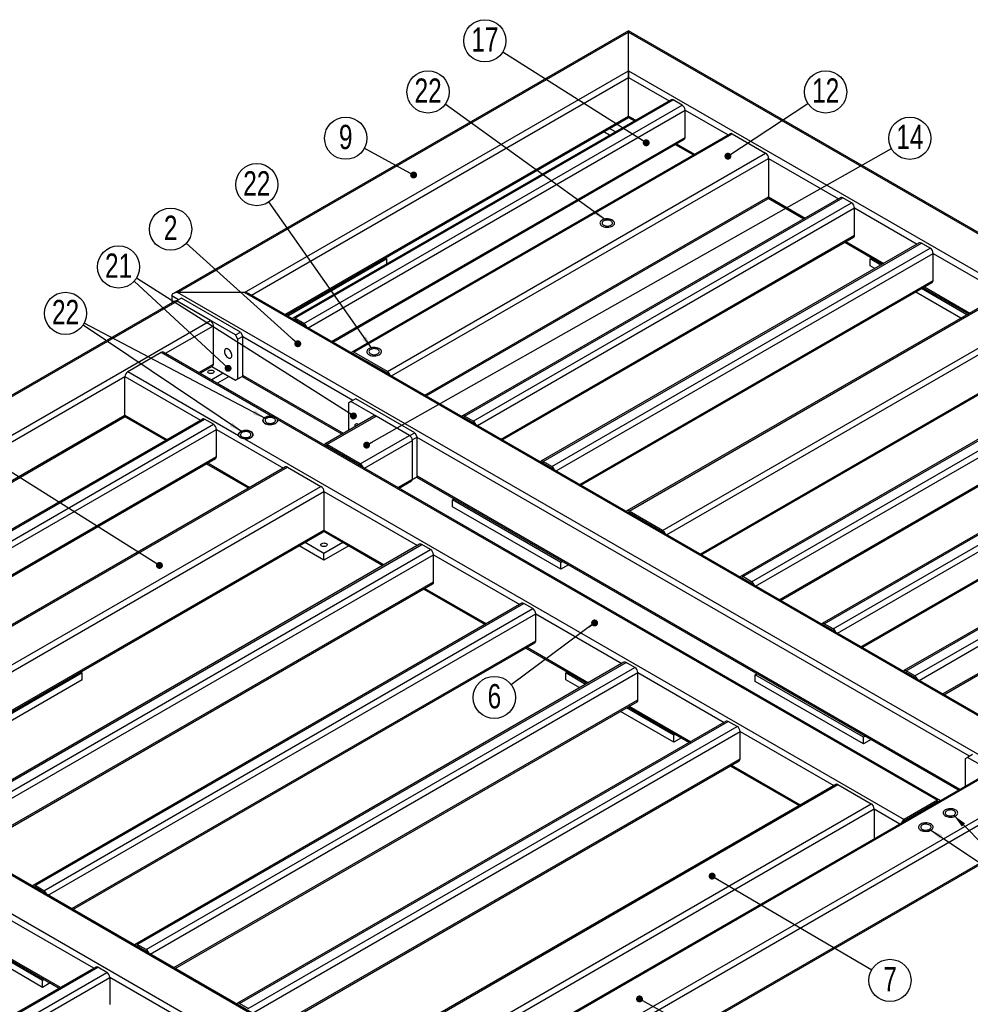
# Model space of a CAD drawing. Header units: millimetres. Extents: x 0 to 841, y 0 to 594.
# Tile 9 of 17: x 453 to 590, y 74 to 215. Entities that reach past the tile are written whole.
import ezdxf

# ---------------------------------------------------------------- set-up
doc = ezdxf.new("R2010")
doc.units = ezdxf.units.MM
doc.layers.add('NOTES', color=6, linetype='Continuous')
doc.layers.add('TRAIT-FORT', color=4, linetype='Continuous', lineweight=25)
doc.styles.add('SLDTEXTSTYLE0', font='TXT', dxfattribs={"width": 0.75})
doc.dimstyles.new('SLDDIMSTYLE0', dxfattribs={"dimtxt": 0.18, "dimasz": 1, "dimexe": 0, "dimexo": 0.0625, "dimgap": 0, "dimtad": 0, "dimtih": 1, "dimtoh": 1, "dimdec": 0, "dimrnd": 1e-09, "dimzin": 0, "dimdsep": 46, "dimtxsty": 'Standard', "dimblk1": 'DOT', "dimblk2": 'DOT', "dimsah": 1, "dimcen": 0.09, "dimadec": 0, "dimazin": 0, "dimtfac": 1, "dimtdec": 0, "dimtofl": 0, "dimtmove": 0, "dimatfit": 3, "dimldrblk": 'DOT', "dimfxl": 1, "dimfrac": 2, "dimtolj": 1, "dimtzin": 0, "dimarcsym": 0})
doc.dimstyles.new('SLDDIMSTYLE1', dxfattribs={"dimtxt": 0.18, "dimasz": 2, "dimexe": 0, "dimexo": 0.0625, "dimgap": 0, "dimtad": 0, "dimtih": 1, "dimtoh": 1, "dimdec": 0, "dimrnd": 1e-09, "dimzin": 0, "dimdsep": 46, "dimtxsty": 'Standard', "dimsah": 1, "dimcen": 0.09, "dimadec": 0, "dimazin": 0, "dimtfac": 2, "dimtdec": 0, "dimtofl": 0, "dimtmove": 0, "dimatfit": 3, "dimfxl": 1, "dimfrac": 2, "dimtolj": 1, "dimtzin": 0, "dimarcsym": 0})

# ---------------------------------------------------------------- blocks, each defined once
blk = doc.blocks.new('_Dot')
at = {"color": 0, "linetype": 'ByBlock', "lineweight": -2}
blk.add_line((-0.5, 0), (-1, 0), dxfattribs=at)
at = {"color": 0, "linetype": 'ByBlock', "const_width": 0.5}
blk.add_lwpolyline([(-0.25, 0, 1), (0.25, 0, 1)], format="xyb", close=True, dxfattribs=at)
blk = doc.blocks.new('SW_NOTE_5')
at = {"layer": 'NOTES', "color": 0}
blk.add_circle((2.62, -1.54), 3.04, dxfattribs=at)
at = {"layer": 'NOTES', "color": 0, "insert": (2.63, 0.4), "char_height": 3.5, "attachment_point": 2, "style": 'SLDTEXTSTYLE0'}
blk.add_mtext('7', dxfattribs=at)
blk = doc.blocks.new('SW_NOTE_7')
at = {"layer": 'NOTES', "color": 0}
blk.add_circle((-2.44, -1.81), 3.04, dxfattribs=at)
at = {"layer": 'NOTES', "color": 0, "insert": (-2.43, 0.12), "char_height": 3.5, "attachment_point": 2, "style": 'SLDTEXTSTYLE0'}
blk.add_mtext('6', dxfattribs=at)
blk = doc.blocks.new('SW_NOTE_9')
at = {"layer": 'NOTES', "color": 0}
blk.add_circle((2.64, 1.49), 3.04, dxfattribs=at)
at = {"layer": 'NOTES', "color": 0, "insert": (2.65, 3.43), "char_height": 3.5, "attachment_point": 2, "style": 'SLDTEXTSTYLE0'}
blk.add_mtext('14', dxfattribs=at)
blk = doc.blocks.new('SW_NOTE_16')
at = {"layer": 'NOTES', "color": 0}
blk.add_circle((-2.67, 1.45), 3.04, dxfattribs=at)
at = {"layer": 'NOTES', "color": 0, "insert": (-2.67, 3.38), "char_height": 3.5, "attachment_point": 2, "style": 'SLDTEXTSTYLE0'}
blk.add_mtext('9', dxfattribs=at)
blk = doc.blocks.new('SW_NOTE_17')
at = {"layer": 'NOTES', "color": 0}
blk.add_circle((-2.26, 2.03), 3.04, dxfattribs=at)
at = {"layer": 'NOTES', "color": 0, "insert": (-2.25, 3.97), "char_height": 3.5, "attachment_point": 2, "style": 'SLDTEXTSTYLE0'}
blk.add_mtext('2', dxfattribs=at)
blk = doc.blocks.new('SW_NOTE_21')
at = {"layer": 'NOTES', "color": 0}
blk.add_circle((-2.52, 1.69), 3.04, dxfattribs=at)
at = {"layer": 'NOTES', "color": 0, "insert": (-2.51, 3.63), "char_height": 3.5, "attachment_point": 2, "style": 'SLDTEXTSTYLE0'}
blk.add_mtext('22', dxfattribs=at)
blk = doc.blocks.new('SW_NOTE_23')
at = {"layer": 'NOTES', "color": 0}
blk.add_circle((2.54, 1.67), 3.04, dxfattribs=at)
at = {"layer": 'NOTES', "color": 0, "insert": (2.55, 3.61), "char_height": 3.5, "attachment_point": 2, "style": 'SLDTEXTSTYLE0'}
blk.add_mtext('12', dxfattribs=at)
blk = doc.blocks.new('SW_NOTE_27')
at = {"layer": 'NOTES', "color": 0}
blk.add_circle((-2.57, 1.62), 3.04, dxfattribs=at)
at = {"layer": 'NOTES', "color": 0, "insert": (-2.56, 3.56), "char_height": 3.5, "attachment_point": 2, "style": 'SLDTEXTSTYLE0'}
blk.add_mtext('17', dxfattribs=at)
blk = doc.blocks.new('SW_NOTE_28')
at = {"layer": 'NOTES', "color": 0}
blk.add_circle((-2.23, 2.06), 3.04, dxfattribs=at)
at = {"layer": 'NOTES', "color": 0, "insert": (-2.22, 4), "char_height": 3.5, "attachment_point": 2, "style": 'SLDTEXTSTYLE0'}
blk.add_mtext('21', dxfattribs=at)
blk = doc.blocks.new('SW_NOTE_31')
at = {"layer": 'NOTES', "color": 0}
blk.add_circle((-2.46, 1.78), 3.04, dxfattribs=at)
at = {"layer": 'NOTES', "color": 0, "insert": (-2.45, 3.71), "char_height": 3.5, "attachment_point": 2, "style": 'SLDTEXTSTYLE0'}
blk.add_mtext('22', dxfattribs=at)
blk = doc.blocks.new('SW_NOTE_32')
at = {"layer": 'NOTES', "color": 0}
blk.add_circle((-1.74, 2.49), 3.04, dxfattribs=at)
at = {"layer": 'NOTES', "color": 0, "insert": (-1.74, 4.42), "char_height": 3.5, "attachment_point": 2, "style": 'SLDTEXTSTYLE0'}
blk.add_mtext('22', dxfattribs=at)

msp = doc.modelspace()

# ---------------------------------------------------------------- linework, layer by layer
at = {"layer": 'TRAIT-FORT', "lineweight": 25}
for p, q in [((540.44, 213.8), (474.92, 175.98)), ((475.52, 176.12), (540.44, 213.59)), ((665.35, 141.69), (540.44, 213.8)), ((540.44, 213.59), (540.44, 213.8)), ((540.44, 213.8), (540.44, 213.59)), ((540.44, 208.04), (540.44, 213.59)), ((540.44, 213.59), (664.75, 141.83)), ((485.14, 176.12), (540.44, 208.04)), ((486.16, 175.73), (540.44, 207.06)), ((540.44, 208.04), (655.13, 141.83)), ((540.44, 207.06), (540.44, 208.04)), ((540.44, 208.04), (540.44, 207.06)), ((540.44, 201.51), (540.44, 207.06)), ((540.44, 207.06), (546.27, 203.69)), ((546.57, 203.87), (492.12, 172.44)), ((492.42, 172.41), (546.87, 203.84)), ((493.7, 171.67), (548.14, 203.1)), ((548.14, 203.1), (546.87, 203.84)), ((490.97, 172.96), (540.44, 201.51)), ((494.3, 171.04), (548.57, 202.37)), ((540.44, 201.31), (540.44, 201.51)), ((540.44, 201.51), (540.44, 201.31)), ((540.44, 201.51), (541.46, 200.92)), ((548.57, 198.45), (548.57, 202.37)), ((548.57, 202.37), (554.76, 198.8)), ((491.15, 172.85), (540.44, 201.31)), ((540.44, 201.31), (541.29, 200.82)), ((555.06, 198.97), (500.61, 167.54)), ((500.91, 167.51), (555.36, 198.94)), ((537.71, 198.75), (536.86, 199.24)), ((538.56, 199.24), (537.71, 199.73)), ((555.36, 198.94), (560.16, 196.16)), ((497.69, 169.08), (548.57, 198.45)), ((497.87, 168.98), (548.44, 198.17)), ((547.15, 197.43), (549.77, 195.92)), ((547.33, 197.53), (549.95, 196.02)), ((505.72, 164.73), (560.16, 196.16)), ((506.32, 164.1), (560.59, 195.43)), ((560.59, 195.43), (560.59, 189.88)), ((560.59, 195.43), (570.67, 189.61)), ((511.13, 161.32), (560.59, 189.88)), ((511.3, 161.22), (560.46, 189.6)), ((570.97, 189.78), (516.52, 158.35)), ((516.82, 158.32), (571.27, 189.75)), ((518.09, 157.59), (572.54, 189.02)), ((560.55, 189.7), (565.68, 186.73)), ((560.59, 189.88), (565.86, 186.83)), ((572.54, 189.02), (571.27, 189.75)), ((518.69, 156.95), (572.96, 188.29)), ((572.96, 184.37), (572.96, 188.29)), ((572.96, 188.29), (581.98, 183.08)), ((522.09, 155), (572.96, 184.37)), ((522.26, 154.89), (572.84, 184.09)), ((582.28, 183.25), (527.83, 151.82)), ((528.13, 151.79), (582.58, 183.22)), ((571.55, 183.35), (576.99, 180.2)), ((571.72, 183.45), (577.17, 180.3)), ((583.85, 182.49), (582.58, 183.22)), ((529.41, 151.06), (583.85, 182.49)), ((530.01, 150.42), (584.28, 181.75)), ((584.28, 177.83), (584.28, 181.75)), ((584.28, 181.75), (594.35, 175.94)), ((505.65, 180.94), (491.4, 172.71)), ((505.4, 181.08), (505.65, 180.94)), ((505.65, 180.24), (505.65, 180.94)), ((575.23, 180.94), (575.47, 181.08)), ((576.75, 180.06), (575.23, 180.94)), ((575.23, 179.96), (575.23, 180.94)), ((575.9, 179.57), (575.23, 179.96)), ((533.4, 148.46), (584.28, 177.83)), ((533.58, 148.36), (584.15, 177.56)), ((485.14, 176.12), (475.52, 176.12)), ((599.83, 104.36), (475.52, 176.12)), ((599.83, 109.91), (485.14, 176.12)), ((599.83, 110.11), (485.74, 175.98)), ((594.65, 176.11), (540.21, 144.68)), ((540.51, 144.65), (594.95, 176.08)), ((588.27, 172.43), (581.76, 176.18)), ((589.12, 172.92), (582.61, 176.67)), ((582.86, 176.81), (589.37, 173.06)), ((583.04, 176.92), (589.54, 173.16)), ((475.15, 174.88), (355.78, 105.97)), ((356.38, 106.11), (475.45, 174.86)), ((474.68, 175.63), (474.68, 174.61)), ((475.66, 175.06), (474.68, 175.63)), ((475.38, 174.9), (475.37, 174.89)), ((476.09, 175.3), (475.38, 174.9)), ((483.87, 170), (475.38, 174.9)), ((480.26, 172.08), (475.45, 174.86)), ((484.57, 170.41), (476.09, 175.3)), ((545.32, 141.87), (599.76, 173.3)), ((365.99, 106.11), (480.26, 172.08)), ((492.39, 172.14), (492.42, 172.16)), ((493.7, 171.67), (492.42, 172.41)), ((493.7, 171.43), (492.42, 172.16)), ((545.92, 141.24), (600.19, 172.57)), ((473.79, 167.36), (480.69, 171.34)), ((480.69, 165.79), (480.69, 171.34)), ((483.87, 170), (484.57, 170.41)), ((484.57, 170.41), (484.93, 169.79)), ((484.22, 169.39), (483.87, 170)), ((484.93, 169.79), (484.22, 169.39)), ((484.22, 163.67), (484.22, 169.39)), ((484.93, 164.08), (484.93, 169.79)), ((500.77, 160.57), (484.93, 169.71)), ((468.38, 164.73), (473.19, 167.51)), ((473.19, 167.51), (489.19, 158.27)), ((585.21, 103.04), (473.49, 167.54)), ((505.72, 164.73), (500.91, 167.51)), ((500.87, 167.24), (500.91, 167.26)), ((505.72, 164.49), (500.91, 167.26)), ((502.77, 166.19), (502.77, 166.15)), ((550.72, 138.46), (600.19, 167.02)), ((550.9, 138.36), (600.06, 166.74)), ((611.01, 166.67), (556.56, 135.24)), ((556.86, 135.21), (611.31, 166.64)), ((558.13, 134.47), (612.58, 165.91)), ((468.38, 164.73), (484.3, 155.54)), ((478.6, 164.59), (480.69, 165.79)), ((478.78, 164.49), (480.56, 165.52)), ((480.44, 165.45), (483.87, 163.47)), ((482.1, 164.49), (480.44, 163.53)), ((504.87, 164.93), (504.87, 164.98)), ((505.68, 164.47), (505.72, 164.49)), ((558.73, 133.84), (613, 165.17)), ((397.78, 123.48), (467.96, 164)), ((467.96, 158.44), (467.96, 164)), ((467.96, 164), (478.81, 157.73)), ((482.95, 164), (481.29, 163.04)), ((484.57, 163.87), (483.87, 163.47)), ((483.87, 163.47), (484.22, 163.67)), ((484.22, 163.67), (484.93, 164.08)), ((484.93, 164.08), (484.57, 163.87)), ((484.82, 164.02), (499.21, 155.71)), ((499.39, 155.81), (484.93, 164.16)), ((500.48, 160.4), (500.13, 160.2)), ((500.13, 160.2), (500.13, 156.24)), ((501.19, 160.81), (500.48, 160.4)), ((508.97, 155.51), (500.48, 160.4)), ((509.68, 155.91), (501.19, 160.81)), ((562.13, 131.88), (613, 161.25)), ((562.3, 131.78), (612.88, 160.98)), ((622.76, 159.88), (568.31, 128.45)), ((568.61, 128.42), (623.06, 159.85)), ((569.89, 127.69), (624.33, 159.12)), ((402.59, 120.71), (467.96, 158.44)), ((402.76, 120.6), (468, 158.26)), ((479.11, 157.9), (408.76, 117.29)), ((409.06, 117.26), (479.41, 157.87)), ((467.96, 158.44), (474, 154.95)), ((468.08, 158.17), (473.83, 154.85)), ((480.69, 157.14), (479.41, 157.87)), ((489.87, 157.88), (584.91, 103.01)), ((503.79, 158.35), (496.72, 154.27)), ((497.02, 154.24), (504.09, 158.32)), ((508.9, 155.55), (504.09, 158.32)), ((516.78, 158.06), (516.82, 158.08)), ((518.09, 157.59), (516.82, 158.32)), ((518.09, 157.34), (516.82, 158.08)), ((570.49, 127.05), (624.76, 158.38)), ((410.33, 116.52), (480.69, 157.14)), ((410.93, 115.89), (481.11, 156.4)), ((481.11, 152.48), (481.11, 156.4)), ((481.11, 156.4), (490.76, 150.83)), ((485.14, 155.05), (580.1, 100.24)), ((501.83, 151.47), (508.9, 155.55)), ((502.43, 150.83), (509.32, 154.81)), ((508.97, 155.51), (509.68, 155.91)), ((508.98, 155.49), (508.97, 155.51)), ((510.03, 155.3), (509.32, 154.89)), ((509.32, 154.89), (509.32, 154.91)), ((509.32, 149.18), (509.32, 154.89)), ((509.32, 149.26), (509.32, 154.81)), ((509.68, 155.91), (510.03, 155.3)), ((510.03, 149.59), (510.03, 155.3)), ((589.51, 109.34), (510.03, 155.22)), ((496.98, 153.97), (497.02, 154)), ((501.83, 151.47), (497.02, 154.24)), ((501.83, 151.22), (497.02, 154)), ((573.88, 125.09), (624.76, 154.46)), ((574.06, 124.99), (624.63, 154.19)), ((414.32, 113.93), (481.11, 152.48)), ((414.5, 113.83), (480.99, 152.21)), ((529.41, 151.06), (528.13, 151.79)), ((634.52, 153.1), (580.07, 121.67)), ((580.37, 121.64), (634.82, 153.07)), ((581.64, 120.9), (636.09, 152.33)), ((491.06, 151.01), (389.95, 92.63)), ((390.25, 92.6), (491.36, 150.98)), ((479.7, 151.47), (485.78, 147.95)), ((479.87, 151.57), (485.95, 148.06)), ((491.36, 150.98), (496.17, 148.2)), ((501.79, 151.2), (501.83, 151.22)), ((528.1, 151.53), (528.13, 151.55)), ((529.41, 150.81), (528.13, 151.55)), ((582.24, 120.27), (636.51, 151.6)), ((507.24, 148.06), (509.32, 149.26)), ((507.41, 147.95), (509.2, 148.99)), ((509.32, 149.18), (510.03, 149.59)), ((509.68, 149.38), (509.32, 149.17)), ((509.32, 149.17), (509.32, 149.18)), ((510.03, 149.59), (509.68, 149.38)), ((509.93, 149.53), (587.95, 104.48)), ((588.13, 104.58), (510.03, 149.67)), ((395.05, 89.83), (496.17, 148.2)), ((426.41, 106.95), (496.6, 147.46)), ((496.6, 147.46), (496.6, 141.91)), ((496.6, 147.46), (510.07, 139.69)), ((585.64, 118.31), (636.51, 147.68)), ((515.12, 146.24), (515.37, 146.38)), ((515.12, 145.26), (515.12, 146.24)), ((530.68, 137.26), (515.12, 146.24)), ((585.81, 118.21), (636.39, 147.4)), ((530.68, 136.28), (515.12, 145.26)), ((545.32, 141.87), (540.51, 144.65)), ((540.47, 144.38), (540.51, 144.4)), ((545.32, 141.63), (540.51, 144.4)), ((431.22, 104.17), (496.6, 141.91)), ((496.6, 141.91), (505.26, 136.91)), ((431.4, 104.07), (496.47, 141.64)), ((496.56, 141.73), (505.08, 136.81)), ((545.28, 141.61), (545.32, 141.63)), ((510.37, 139.86), (440.01, 99.24)), ((440.31, 99.22), (510.67, 139.83)), ((441.58, 98.48), (511.94, 139.1)), ((496.6, 137.59), (493.02, 139.65)), ((496.6, 138.56), (493.87, 140.14)), ((499.32, 140.14), (496.6, 138.56)), ((500.17, 139.65), (496.6, 137.59)), ((511.94, 139.1), (510.67, 139.83)), ((442.18, 97.85), (512.36, 138.36)), ((496.6, 137.59), (496.6, 138.56)), ((512.36, 134.44), (512.36, 138.36)), ((512.36, 138.36), (524.77, 131.2)), ((530.93, 137.4), (530.68, 137.26)), ((530.68, 136.28), (530.68, 137.26)), ((531.78, 136.91), (530.68, 136.28)), ((556.82, 134.94), (556.86, 134.96)), ((558.13, 134.47), (556.86, 135.21)), ((558.13, 134.23), (556.86, 134.96)), ((445.58, 95.89), (512.36, 134.44)), ((445.75, 95.79), (512.24, 134.17)), ((510.95, 133.42), (519.79, 128.32)), ((511.13, 133.52), (519.97, 128.42)), ((525.07, 131.37), (454.72, 90.75)), ((455.02, 90.72), (525.37, 131.34)), ((456.29, 89.99), (526.65, 130.61)), ((526.65, 130.61), (525.37, 131.34)), ((456.89, 89.36), (527.07, 129.87)), ((527.07, 125.95), (527.07, 129.87)), ((527.07, 129.87), (539.48, 122.71)), ((568.58, 128.16), (568.61, 128.18)), ((569.89, 127.69), (568.61, 128.42)), ((569.89, 127.44), (568.61, 128.18)), ((460.29, 87.4), (527.07, 125.95)), ((460.46, 87.3), (526.95, 125.68)), ((525.66, 124.93), (534.5, 119.83)), ((525.83, 125.03), (534.67, 119.93)), ((539.78, 122.88), (469.43, 82.26)), ((469.73, 82.23), (540.08, 122.85)), ((471, 81.5), (541.36, 122.12)), ((541.36, 122.12), (540.08, 122.85)), ((461.81, 121.34), (446.25, 112.36)), ((461.56, 121.48), (461.81, 121.34)), ((461.81, 120.36), (461.81, 121.34)), ((471.6, 80.87), (541.78, 121.38)), ((531.39, 121.34), (531.63, 121.48)), ((531.39, 120.36), (531.39, 121.34)), ((534.25, 119.69), (531.39, 121.34)), ((541.78, 117.46), (541.78, 121.38)), ((541.78, 121.38), (554.19, 114.22)), ((558.68, 121.09), (558.93, 121.24)), ((574.24, 112.11), (558.68, 121.09)), ((558.68, 120.11), (558.68, 121.09)), ((580.33, 121.37), (580.37, 121.39)), ((581.64, 120.9), (580.37, 121.64)), ((581.64, 120.66), (580.37, 121.39)), ((461.81, 120.36), (446.25, 111.38)), ((533.4, 119.2), (531.39, 120.36)), ((574.24, 111.13), (558.68, 120.11)), ((474.99, 78.91), (541.78, 117.46)), ((475.17, 78.8), (541.66, 117.19)), ((546.94, 112.36), (540.12, 116.3)), ((540.37, 116.44), (549.21, 111.34)), ((540.54, 116.54), (549.38, 111.44)), ((546.94, 111.38), (539.27, 115.81)), ((554.49, 114.39), (484.13, 73.77)), ((484.43, 73.74), (554.79, 114.36)), ((485.71, 73.01), (556.06, 113.62)), ((556.06, 113.62), (554.79, 114.36)), ((486.31, 72.37), (556.49, 112.89)), ((547.19, 112.5), (546.94, 112.36)), ((546.94, 111.38), (546.94, 112.36)), ((548.04, 112.01), (546.94, 111.38)), ((556.49, 108.97), (556.49, 112.89)), ((556.49, 112.89), (569.96, 105.11)), ((574.48, 112.26), (574.24, 112.11)), ((574.24, 111.13), (574.24, 112.11)), ((575.33, 111.77), (574.24, 111.13)), ((589.23, 109.18), (588.87, 108.97)), ((589.93, 109.58), (589.23, 109.18)), ((597.71, 104.28), (589.23, 109.18)), ((489.7, 70.42), (556.49, 108.97)), ((489.88, 70.31), (556.36, 108.7)), ((555.07, 107.95), (564.97, 102.24)), ((555.25, 108.05), (565.15, 102.34)), ((588.87, 108.97), (588.87, 105.01)), ((499.35, 64.64), (425.81, 107.09)), ((499.65, 64.67), (426.11, 107.12)), ((592.53, 107.12), (478.56, 41.33)), ((592.83, 107.09), (478.56, 41.13)), ((570.26, 105.29), (469.14, 46.91)), ((469.44, 46.88), (570.56, 105.26)), ((570.56, 105.26), (575.37, 102.48)), ((494.54, 61.86), (421.01, 104.32)), ((597.64, 104.32), (478.56, 35.58)), ((598.07, 103.58), (478.56, 34.6)), ((474.25, 44.11), (575.37, 102.48)), ((584.91, 103.01), (580.1, 100.24)), ((584.91, 102.77), (580.1, 99.99)), ((584.91, 102.77), (584.95, 102.75)), ((505.61, 61.23), (575.79, 101.75)), ((575.79, 101.75), (575.79, 97.46)), ((575.79, 101.75), (579.5, 99.6)), ((580.1, 99.99), (580.14, 99.97)), ((598.07, 98.03), (478.56, 29.04)), ((478.56, 28.84), (597.94, 97.76)), ((454.98, 90.46), (455.02, 90.48)), ((456.29, 89.99), (455.02, 90.72)), ((456.29, 89.74), (455.02, 90.48)), ((463.47, 78.82), (451.06, 85.99)), ((471, 81.5), (469.73, 82.23)), ((456.08, 77.05), (449.39, 80.91)), ((449.64, 81.05), (458.48, 75.95)), ((458.66, 76.05), (449.82, 81.15)), ((469.69, 81.97), (469.73, 81.99)), ((471, 81.25), (469.73, 81.99)), ((456.08, 76.07), (448.55, 80.42)), ((463.77, 79), (438.67, 64.51)), ((438.97, 64.48), (464.07, 78.97)), ((440.24, 63.74), (465.34, 78.23)), ((465.34, 78.23), (464.07, 78.97)), ((440.84, 63.11), (465.77, 77.5)), ((456.33, 77.19), (456.08, 77.05)), ((456.08, 76.07), (456.08, 77.05)), ((457.18, 76.7), (456.08, 76.07)), ((465.77, 77.5), (465.77, 73.58)), ((478.18, 70.33), (465.77, 77.5)), ((485.71, 73.01), (484.43, 73.74))]:
    msp.add_line(p, q, dxfattribs=at)
at = {"layer": 'TRAIT-FORT', "lineweight": 25, "flags": 128}
for points in [[(536.63, 186.54), (536.51, 186.45), (536.41, 186.36), (536.35, 186.25), (536.32, 186.14), (536.33, 186.03), (536.38, 185.92), (536.45, 185.82), (536.56, 185.72), (536.7, 185.65), (536.86, 185.58), (537.04, 185.54), (537.23, 185.51), (537.42, 185.51), (537.61, 185.52), (537.8, 185.56), (537.97, 185.61), (538.11, 185.68), (538.24, 185.77), (538.33, 185.87), (538.39, 185.97), (538.42, 186.08), (538.41, 186.2), (538.37, 186.3), (538.29, 186.41), (538.18, 186.5), (538.04, 186.58), (537.88, 186.64), (537.71, 186.69), (537.52, 186.71), (537.32, 186.72), (537.13, 186.7), (536.95, 186.67), (536.78, 186.61), (536.63, 186.54)], [(538.11, 185.68), (538.24, 185.77), (538.33, 185.87), (538.39, 185.97), (538.42, 186.08), (538.41, 186.2), (538.37, 186.3), (538.29, 186.41), (538.18, 186.5), (538.04, 186.58), (537.88, 186.64), (537.71, 186.69), (537.52, 186.71), (537.32, 186.72), (537.13, 186.7), (536.95, 186.67), (536.78, 186.61), (536.63, 186.54), (536.51, 186.45), (536.41, 186.36), (536.35, 186.25), (536.32, 186.14), (536.33, 186.03), (536.38, 185.92), (536.45, 185.82), (536.56, 185.72), (536.7, 185.65), (536.86, 185.58), (537.04, 185.54), (537.23, 185.51), (537.42, 185.51), (537.61, 185.52), (537.8, 185.56), (537.97, 185.61), (538.11, 185.68)], [(537.9, 185.81), (538, 185.88), (538.08, 185.96), (538.12, 186.05), (538.12, 186.15), (538.09, 186.24), (538.02, 186.33), (537.93, 186.4), (537.81, 186.46), (537.67, 186.51), (537.51, 186.54), (537.35, 186.55), (537.19, 186.53), (537.04, 186.5), (536.9, 186.45), (536.79, 186.38), (536.7, 186.3), (536.64, 186.22), (536.62, 186.12), (536.64, 186.03), (536.68, 185.94), (536.76, 185.86), (536.87, 185.79), (537, 185.74), (537.15, 185.7), (537.31, 185.68), (537.47, 185.68), (537.63, 185.71), (537.78, 185.75), (537.9, 185.81)], [(482.81, 166.73), (482.92, 166.68), (483.03, 166.66), (483.13, 166.67), (483.21, 166.71), (483.28, 166.79), (483.32, 166.88), (483.34, 167), (483.33, 167.14), (483.3, 167.29), (483.25, 167.43), (483.17, 167.58), (483.08, 167.71), (482.98, 167.83), (482.86, 167.92), (482.75, 167.99), (482.64, 168.02), (482.53, 168.03), (482.44, 168), (482.37, 167.94), (482.31, 167.85), (482.28, 167.74), (482.28, 167.62), (482.3, 167.47), (482.34, 167.33), (482.4, 167.18), (482.49, 167.04), (482.58, 166.92), (482.69, 166.81), (482.81, 166.73)], [(503.08, 168.02), (502.95, 167.94), (502.86, 167.84), (502.8, 167.73), (502.77, 167.62), (502.78, 167.51), (502.82, 167.4), (502.9, 167.3), (503.01, 167.21), (503.15, 167.13), (503.31, 167.06), (503.49, 167.02), (503.67, 166.99), (503.87, 166.99), (504.06, 167), (504.24, 167.04), (504.41, 167.09), (504.56, 167.16), (504.69, 167.25), (504.78, 167.35), (504.84, 167.45), (504.87, 167.56), (504.86, 167.68), (504.82, 167.79), (504.74, 167.89), (504.63, 167.98), (504.49, 168.06), (504.33, 168.12), (504.15, 168.17), (503.96, 168.19), (503.77, 168.2), (503.58, 168.18), (503.4, 168.15), (503.23, 168.09), (503.08, 168.02)], [(504.56, 167.16), (504.69, 167.25), (504.78, 167.35), (504.84, 167.45), (504.87, 167.56), (504.86, 167.68), (504.82, 167.79), (504.74, 167.89), (504.63, 167.98), (504.49, 168.06), (504.33, 168.12), (504.15, 168.17), (503.96, 168.19), (503.77, 168.2), (503.58, 168.18), (503.4, 168.15), (503.23, 168.09), (503.08, 168.02), (502.95, 167.94), (502.86, 167.84), (502.8, 167.73), (502.77, 167.62), (502.78, 167.51), (502.82, 167.4), (502.9, 167.3), (503.01, 167.21), (503.15, 167.13), (503.31, 167.06), (503.49, 167.02), (503.67, 166.99), (503.87, 166.99), (504.06, 167), (504.24, 167.04), (504.41, 167.09), (504.56, 167.16)], [(504.35, 167.29), (504.45, 167.36), (504.52, 167.44), (504.56, 167.53), (504.57, 167.63), (504.54, 167.72), (504.47, 167.81), (504.38, 167.88), (504.26, 167.94), (504.12, 167.99), (503.96, 168.02), (503.8, 168.03), (503.64, 168.01), (503.49, 167.98), (503.35, 167.93), (503.23, 167.86), (503.15, 167.79), (503.09, 167.7), (503.07, 167.6), (503.08, 167.51), (503.13, 167.42), (503.21, 167.34), (503.32, 167.27), (503.45, 167.22), (503.6, 167.18), (503.76, 167.16), (503.92, 167.16), (504.08, 167.19), (504.22, 167.23), (504.35, 167.29)], [(480.65, 164.87), (480.73, 164.81), (480.77, 164.75), (480.78, 164.67), (480.75, 164.6), (480.69, 164.53), (480.6, 164.48), (480.49, 164.45), (480.36, 164.43), (480.24, 164.44), (480.12, 164.46), (480.01, 164.51), (479.94, 164.57), (479.89, 164.63), (479.88, 164.71), (479.91, 164.78), (479.97, 164.85), (480.06, 164.9), (480.17, 164.93), (480.3, 164.95), (480.43, 164.94), (480.55, 164.92), (480.65, 164.87)], [(488.13, 158.12), (488, 158.03), (487.91, 157.94), (487.85, 157.83), (487.82, 157.72), (487.83, 157.61), (487.87, 157.5), (487.95, 157.4), (488.06, 157.31), (488.2, 157.23), (488.36, 157.16), (488.54, 157.12), (488.72, 157.09), (488.92, 157.09), (489.11, 157.1), (489.29, 157.14), (489.46, 157.19), (489.61, 157.26), (489.73, 157.35), (489.83, 157.45), (489.89, 157.55), (489.92, 157.66), (489.91, 157.78), (489.86, 157.88), (489.79, 157.99), (489.68, 158.08), (489.54, 158.16), (489.38, 158.22), (489.2, 158.27), (489.01, 158.29), (488.82, 158.3), (488.63, 158.28), (488.44, 158.25), (488.28, 158.19), (488.13, 158.12)], [(489.87, 157.88), (489.91, 157.77), (489.92, 157.66), (489.89, 157.55), (489.83, 157.44), (489.73, 157.35), (489.61, 157.26), (489.46, 157.19), (489.29, 157.14), (489.11, 157.1), (488.91, 157.09), (488.72, 157.09), (488.53, 157.12), (488.36, 157.16), (488.2, 157.23), (488.06, 157.3), (487.95, 157.4), (487.87, 157.5), (487.83, 157.61), (487.82, 157.72), (487.85, 157.83), (487.91, 157.94), (488, 158.03), (488.12, 158.12), (488.27, 158.19), (488.44, 158.25), (488.62, 158.28), (488.81, 158.3), (489.01, 158.29), (489.19, 158.27)], [(489.4, 157.39), (489.5, 157.46), (489.57, 157.54), (489.61, 157.63), (489.62, 157.73), (489.59, 157.82), (489.52, 157.91), (489.43, 157.98), (489.31, 158.04), (489.17, 158.09), (489.01, 158.12), (488.85, 158.13), (488.69, 158.11), (488.54, 158.08), (488.4, 158.03), (488.28, 157.96), (488.2, 157.88), (488.14, 157.8), (488.12, 157.7), (488.13, 157.61), (488.18, 157.52), (488.26, 157.44), (488.37, 157.37), (488.5, 157.32), (488.65, 157.28), (488.81, 157.26), (488.97, 157.26), (489.13, 157.29), (489.27, 157.33), (489.4, 157.39)], [(484.59, 156.08), (484.47, 155.99), (484.37, 155.9), (484.31, 155.79), (484.28, 155.68), (484.29, 155.57), (484.34, 155.46), (484.42, 155.36), (484.53, 155.26), (484.66, 155.18), (484.82, 155.12), (485, 155.08), (485.19, 155.05), (485.38, 155.05), (485.57, 155.06), (485.76, 155.1), (485.93, 155.15), (486.08, 155.22), (486.2, 155.31), (486.29, 155.41), (486.36, 155.51), (486.38, 155.62), (486.37, 155.73), (486.33, 155.84), (486.25, 155.95), (486.14, 156.04), (486, 156.12), (485.84, 156.18), (485.67, 156.23), (485.48, 156.25), (485.28, 156.26), (485.09, 156.24), (484.91, 156.21), (484.74, 156.15), (484.59, 156.08)], [(484.3, 155.54), (484.28, 155.66), (484.3, 155.77), (484.36, 155.88), (484.45, 155.98), (484.57, 156.07), (484.72, 156.14), (484.89, 156.2), (485.08, 156.24), (485.27, 156.26), (485.47, 156.25), (485.66, 156.23), (485.84, 156.18), (486, 156.12), (486.14, 156.04), (486.25, 155.94), (486.33, 155.84), (486.37, 155.73), (486.38, 155.61), (486.35, 155.5), (486.28, 155.4), (486.19, 155.3), (486.06, 155.21), (485.9, 155.14), (485.73, 155.09), (485.54, 155.06), (485.34, 155.05), (485.14, 155.05)], [(485.86, 155.35), (485.97, 155.42), (486.04, 155.5), (486.08, 155.59), (486.08, 155.69), (486.05, 155.78), (485.99, 155.86), (485.89, 155.94), (485.77, 156), (485.63, 156.05), (485.47, 156.08), (485.31, 156.08), (485.15, 156.07), (485, 156.04), (484.86, 155.99), (484.75, 155.92), (484.66, 155.84), (484.61, 155.76), (484.58, 155.66), (484.6, 155.57), (484.64, 155.48), (484.72, 155.4), (484.83, 155.33), (484.96, 155.27), (485.11, 155.24), (485.27, 155.22), (485.43, 155.22), (485.59, 155.24), (485.74, 155.29), (485.86, 155.35)], [(501.61, 157.1), (501.6, 157.1), (501.49, 157.17), (501.38, 157.2), (501.27, 157.21), (501.18, 157.18), (501.11, 157.12), (501.05, 157.04), (501.02, 156.93), (501.02, 156.8), (501.02, 156.75)], [(496.91, 139.97), (496.99, 139.91), (497.04, 139.84), (497.04, 139.77), (497.02, 139.7), (496.96, 139.63), (496.87, 139.58), (496.75, 139.55), (496.63, 139.53), (496.5, 139.54), (496.38, 139.56), (496.28, 139.61), (496.2, 139.66), (496.16, 139.73), (496.15, 139.81), (496.17, 139.88), (496.24, 139.95), (496.33, 140), (496.44, 140.03), (496.56, 140.05), (496.69, 140.04), (496.81, 140.02), (496.91, 139.97)], [(586.02, 101.61), (585.89, 101.52), (585.8, 101.43), (585.74, 101.32), (585.71, 101.21), (585.72, 101.1), (585.77, 100.99), (585.84, 100.89), (585.95, 100.79), (586.09, 100.71), (586.25, 100.65), (586.43, 100.61), (586.62, 100.58), (586.81, 100.57), (587, 100.59), (587.18, 100.63), (587.35, 100.68), (587.5, 100.75), (587.63, 100.84), (587.72, 100.94), (587.78, 101.04), (587.81, 101.15), (587.8, 101.26), (587.76, 101.37), (587.68, 101.48), (587.57, 101.57), (587.43, 101.65), (587.27, 101.71), (587.09, 101.76), (586.91, 101.78), (586.71, 101.79), (586.52, 101.77), (586.34, 101.73), (586.17, 101.68), (586.02, 101.61)], [(587.5, 100.75), (587.63, 100.84), (587.72, 100.94), (587.78, 101.04), (587.81, 101.15), (587.8, 101.26), (587.76, 101.37), (587.68, 101.48), (587.57, 101.57), (587.43, 101.65), (587.27, 101.71), (587.09, 101.76), (586.91, 101.78), (586.71, 101.79), (586.52, 101.77), (586.34, 101.73), (586.17, 101.68), (586.02, 101.61), (585.89, 101.52), (585.8, 101.43), (585.74, 101.32), (585.71, 101.21), (585.72, 101.1), (585.77, 100.99), (585.84, 100.89), (585.95, 100.79), (586.09, 100.71), (586.25, 100.65), (586.43, 100.61), (586.62, 100.58), (586.81, 100.57), (587, 100.59), (587.18, 100.63), (587.35, 100.68), (587.5, 100.75)], [(587.29, 100.87), (587.39, 100.95), (587.46, 101.03), (587.5, 101.12), (587.51, 101.22), (587.48, 101.31), (587.41, 101.39), (587.32, 101.47), (587.2, 101.53), (587.06, 101.58), (586.9, 101.61), (586.74, 101.61), (586.58, 101.6), (586.43, 101.57), (586.29, 101.52), (586.18, 101.45), (586.09, 101.37), (586.03, 101.28), (586.01, 101.19), (586.02, 101.1), (586.07, 101.01), (586.15, 100.93), (586.26, 100.86), (586.39, 100.8), (586.54, 100.77), (586.7, 100.75), (586.86, 100.75), (587.02, 100.77), (587.16, 100.82), (587.29, 100.87)], [(582.48, 99.57), (582.36, 99.48), (582.26, 99.38), (582.2, 99.28), (582.18, 99.17), (582.19, 99.06), (582.23, 98.95), (582.31, 98.84), (582.42, 98.75), (582.55, 98.67), (582.71, 98.61), (582.89, 98.56), (583.08, 98.54), (583.27, 98.53), (583.47, 98.55), (583.65, 98.58), (583.82, 98.64), (583.97, 98.71), (584.09, 98.8), (584.19, 98.89), (584.25, 99), (584.27, 99.11), (584.27, 99.22), (584.22, 99.33), (584.14, 99.43), (584.03, 99.53), (583.9, 99.61), (583.74, 99.67), (583.56, 99.71), (583.37, 99.74), (583.18, 99.74), (582.98, 99.73), (582.8, 99.69), (582.63, 99.64), (582.48, 99.57)], [(583.97, 98.71), (584.09, 98.8), (584.19, 98.89), (584.25, 99), (584.27, 99.11), (584.27, 99.22), (584.22, 99.33), (584.14, 99.43), (584.03, 99.53), (583.9, 99.61), (583.74, 99.67), (583.56, 99.71), (583.37, 99.74), (583.18, 99.74), (582.98, 99.73), (582.8, 99.69), (582.63, 99.64), (582.48, 99.57), (582.36, 99.48), (582.26, 99.38), (582.2, 99.28), (582.18, 99.17), (582.19, 99.06), (582.23, 98.95), (582.31, 98.84), (582.42, 98.75), (582.55, 98.67), (582.71, 98.61), (582.89, 98.56), (583.08, 98.54), (583.27, 98.53), (583.47, 98.55), (583.65, 98.58), (583.82, 98.64), (583.97, 98.71)], [(583.76, 98.83), (583.86, 98.91), (583.93, 98.99), (583.97, 99.08), (583.97, 99.17), (583.94, 99.27), (583.88, 99.35), (583.78, 99.43), (583.66, 99.49), (583.52, 99.54), (583.37, 99.56), (583.2, 99.57), (583.04, 99.56), (582.89, 99.53), (582.76, 99.48), (582.64, 99.41), (582.55, 99.33), (582.5, 99.24), (582.48, 99.15), (582.49, 99.06), (582.54, 98.97), (582.62, 98.89), (582.72, 98.82), (582.86, 98.76), (583, 98.73), (583.16, 98.71), (583.33, 98.71), (583.48, 98.73), (583.63, 98.77), (583.76, 98.83)]]:
    msp.add_lwpolyline(points, dxfattribs=at)
at = {"layer": 'TRAIT-FORT', "lineweight": 25}
for centre, radius, start, end in [((546.69, 203.59), 0.302, 54.3824, 114.3071), ((547.65, 202.33), 0.922, 2.6055, 57.3945), ((555.18, 198.69), 0.302, 54.3824, 114.3071), ((548.27, 198.42), 0.296, 305.0133, 6.2988), ((559.67, 195.39), 0.922, 2.6055, 57.3945), ((560.3, 189.84), 0.288, 304.0564, 7.2558), ((571.09, 189.51), 0.302, 54.3824, 114.3071), ((572.04, 188.24), 0.922, 2.6055, 57.3945), ((572.67, 184.33), 0.296, 305.0133, 6.2988), ((582.4, 182.98), 0.302, 54.3824, 114.3071), ((583.36, 181.71), 0.922, 2.6055, 57.3945), ((583.98, 177.8), 0.296, 305.0133, 6.2988), ((475.28, 174.61), 0.302, 54.3824, 114.3071), ((479.76, 171.3), 0.922, 2.6055, 57.3945), ((492.26, 172.21), 0.259, 50.2915, 148.5442), ((492.33, 172.02), 0.166, 55.8385, 98.9469), ((493.2, 170.89), 0.928, 16.971, 57.3038), ((493.48, 171.07), 0.414, 35.7589, 58.3392), ((473.37, 167.26), 0.302, 65.6929, 125.6176), ((484.24, 168.17), 1.27, 198.6023, 221.3923), ((484.24, 168.17), 1.27, 198.6134, 221.3812), ((500.74, 167.31), 0.259, 50.2915, 148.5442), ((500.82, 167.13), 0.166, 55.8385, 98.9469), ((468.88, 163.96), 0.922, 122.6055, 177.3945), ((480.39, 165.76), 0.296, 305.0133, 6.2988), ((505.22, 163.95), 0.928, 16.971, 57.3038), ((505.5, 164.13), 0.414, 35.7589, 58.3392), ((468.25, 158.41), 0.296, 173.7012, 234.9867), ((479.24, 157.63), 0.302, 54.3824, 114.3071), ((503.91, 158.08), 0.302, 54.3824, 114.3071), ((516.65, 158.12), 0.259, 50.2915, 148.5442), ((516.73, 157.94), 0.166, 55.8385, 98.9469), ((517.59, 156.81), 0.928, 16.971, 57.3038), ((480.19, 156.36), 0.922, 2.6055, 57.3945), ((517.87, 156.99), 0.414, 35.7589, 58.3392), ((508.4, 154.77), 0.922, 2.6055, 57.3945), ((496.85, 154.04), 0.259, 50.2915, 148.5442), ((496.93, 153.86), 0.166, 55.8385, 98.9469), ((480.82, 152.45), 0.296, 305.0133, 6.2988), ((527.97, 151.59), 0.259, 50.2915, 148.5442), ((491.19, 150.73), 0.302, 54.3824, 114.3071), ((501.33, 150.68), 0.928, 16.971, 57.3038), ((501.61, 150.87), 0.414, 35.7589, 58.3392), ((528.04, 151.41), 0.166, 55.8385, 98.9469), ((528.9, 150.28), 0.928, 16.971, 57.3038), ((529.19, 150.46), 0.414, 35.7589, 58.3392), ((509.03, 149.23), 0.296, 305.0133, 6.2988), ((495.67, 147.42), 0.922, 2.6055, 57.3945), ((540.34, 144.45), 0.259, 50.2915, 148.5442), ((540.41, 144.27), 0.166, 55.8385, 98.9469), ((496.31, 141.88), 0.288, 304.0564, 7.2558), ((544.81, 141.09), 0.928, 16.971, 57.3038), ((545.1, 141.27), 0.414, 35.7589, 58.3392), ((510.49, 139.59), 0.302, 54.3824, 114.3071), ((511.44, 138.32), 0.922, 2.6055, 57.3945), ((556.69, 135.01), 0.259, 50.2915, 148.5442), ((556.77, 134.83), 0.166, 55.8385, 98.9469), ((512.07, 134.41), 0.296, 305.0133, 6.2988), ((557.63, 133.69), 0.928, 16.971, 57.3038), ((557.91, 133.88), 0.414, 35.7589, 58.3392), ((525.2, 131.1), 0.302, 54.3824, 114.3071), ((526.15, 129.83), 0.922, 2.6055, 57.3945), ((568.45, 128.22), 0.259, 50.2915, 148.5442), ((568.52, 128.04), 0.166, 55.8385, 98.9469), ((569.39, 126.91), 0.928, 16.971, 57.3038), ((569.67, 127.09), 0.414, 35.7589, 58.3392), ((526.78, 125.92), 0.296, 305.0133, 6.2988), ((539.91, 122.6), 0.302, 54.3824, 114.3071), ((540.86, 121.34), 0.922, 2.6055, 57.3945), ((580.2, 121.44), 0.259, 50.2915, 148.5442), ((580.28, 121.25), 0.166, 55.8385, 98.9469), ((581.14, 120.12), 0.928, 16.971, 57.3038), ((581.43, 120.3), 0.414, 35.7589, 58.3392), ((541.49, 117.43), 0.296, 305.0133, 6.2988), ((554.61, 114.11), 0.302, 54.3824, 114.3071), ((555.57, 112.85), 0.922, 2.6055, 57.3945), ((556.19, 108.94), 0.296, 305.0133, 6.2988), ((570.38, 105.01), 0.302, 54.3824, 114.3071), ((574.87, 101.7), 0.922, 2.6055, 57.3945), ((585.08, 102.81), 0.259, 31.4558, 129.7085), ((585.01, 102.63), 0.166, 81.0531, 124.1615), ((580.61, 99.45), 0.928, 122.6962, 163.029), ((580.32, 99.64), 0.414, 121.6608, 144.2411), ((454.85, 90.53), 0.259, 50.2915, 148.5442), ((454.92, 90.34), 0.166, 55.8385, 98.9469), ((455.79, 89.21), 0.928, 16.971, 57.3038), ((456.07, 89.39), 0.414, 35.7589, 58.3392), ((469.56, 82.03), 0.259, 50.2915, 148.5442), ((469.63, 81.85), 0.166, 55.8385, 98.9469), ((470.5, 80.72), 0.928, 16.971, 57.3038), ((470.78, 80.9), 0.414, 35.7589, 58.3392), ((463.89, 78.72), 0.302, 54.3824, 114.3071), ((464.84, 77.46), 0.922, 2.6055, 57.3945), ((484.27, 73.54), 0.259, 50.2915, 148.5442)]:
    msp.add_arc(centre, radius, start, end, dxfattribs=at)
for centre, start_param, end_param in [((475.52, 175.63), 1.570796, 3.141593), ((475.52, 175.63), 1.570796, 3.141593), ((485.14, 175.63), 0.785479, 1.570796), ((485.14, 175.63), 0.785479, 1.570796)]:
    msp.add_ellipse(centre, major_axis=(0.849, 0), ratio=0.577382, start_param=start_param, end_param=end_param, dxfattribs=at)
for points, knots in [([(489.19, 158.27), (489.27, 158.25), (489.35, 158.23), (489.45, 158.19), (489.49, 158.18), (489.55, 158.14), (489.58, 158.13), (489.64, 158.1), (489.67, 158.08), (489.72, 158.04), (489.74, 158.02), (489.81, 157.97), (489.84, 157.93), (489.87, 157.88)], [0, 0, 0, 0, 0.25, 0.25, 0.375, 0.375, 0.5, 0.5, 0.625, 0.625, 0.75, 0.75, 1, 1, 1, 1]), ([(485.14, 155.05), (485.09, 155.06), (485.04, 155.07), (484.94, 155.08), (484.89, 155.09), (484.8, 155.11), (484.75, 155.13), (484.67, 155.16), (484.63, 155.18), (484.55, 155.22), (484.52, 155.24), (484.46, 155.3), (484.43, 155.33), (484.39, 155.37), (484.38, 155.39), (484.36, 155.42), (484.35, 155.43), (484.32, 155.48), (484.31, 155.51), (484.3, 155.54)], [0, 0, 0, 0, 0.125, 0.125, 0.25, 0.25, 0.375, 0.375, 0.5, 0.5, 0.625, 0.625, 0.75, 0.75, 0.8125, 0.8125, 0.875, 0.875, 1, 1, 1, 1])]:
    msp.add_open_spline(points, degree=3, knots=knots, dxfattribs=at)

# ---------------------------------------------------------------- block references
at = {"layer": 'NOTES'}
for name, p in [('SW_NOTE_27', (522.32, 210.73)), ('SW_NOTE_31', (514.04, 203.22)), ('SW_NOTE_23', (566.26, 203.33)), ('SW_NOTE_16', (502.4, 196.88)), ('SW_NOTE_9', (578.28, 196.83)), ('SW_NOTE_32', (488.67, 189.16)), ('SW_NOTE_17', (476.78, 183.21)), ('SW_NOTE_28', (469.26, 177.73)), ('SW_NOTE_21', (461.92, 171.42)), ('SW_NOTE_7', (523.56, 119.62)), ('SW_NOTE_5', (575.44, 78.61))]:
    msp.add_blockref(name, p, dxfattribs=at)

# ---------------------------------------------------------------- leaders
for points, dimstyle in [([(542.98, 197.67), (522.32, 210.73)], 'SLDDIMSTYLE0'), ([(537.18, 186.53), (514.04, 203.22)], 'SLDDIMSTYLE1'), ([(554.74, 195.74), (566.26, 203.33)], 'SLDDIMSTYLE0'), ([(502.74, 154.14), (578.28, 196.83)], 'SLDDIMSTYLE0'), ([(509.5, 193.03), (502.4, 196.88)], 'SLDDIMSTYLE0'), ([(503.52, 167.99), (488.67, 189.16)], 'SLDDIMSTYLE1'), ([(492.83, 168.74), (476.78, 183.21)], 'SLDDIMSTYLE0'), ([(482.8, 165.2), (469.26, 177.73)], 'SLDDIMSTYLE0'), ([(500.84, 158.34), (469.6, 178.17)], 'SLDDIMSTYLE0'), ([(488.26, 157.94), (462.09, 171.71)], 'SLDDIMSTYLE1'), ([(484.88, 156), (461.92, 171.42)], 'SLDDIMSTYLE1'), ([(472.92, 136.82), (438.54, 158.42)], 'SLDDIMSTYLE0'), ([(535.55, 128.54), (523.56, 119.62)], 'SLDDIMSTYLE0'), ([(587.24, 100.85), (598, 89.99)], 'SLDDIMSTYLE1'), ([(583.75, 98.83), (597.61, 89.53)], 'SLDDIMSTYLE1'), ([(552.46, 92.09), (575.44, 78.61)], 'SLDDIMSTYLE0'), ([(542.01, 74.4), (554.16, 67.65)], 'SLDDIMSTYLE0')]:
    msp.add_leader(points, dimstyle=dimstyle, dxfattribs=at)

doc.saveas('drawing.dxf')
